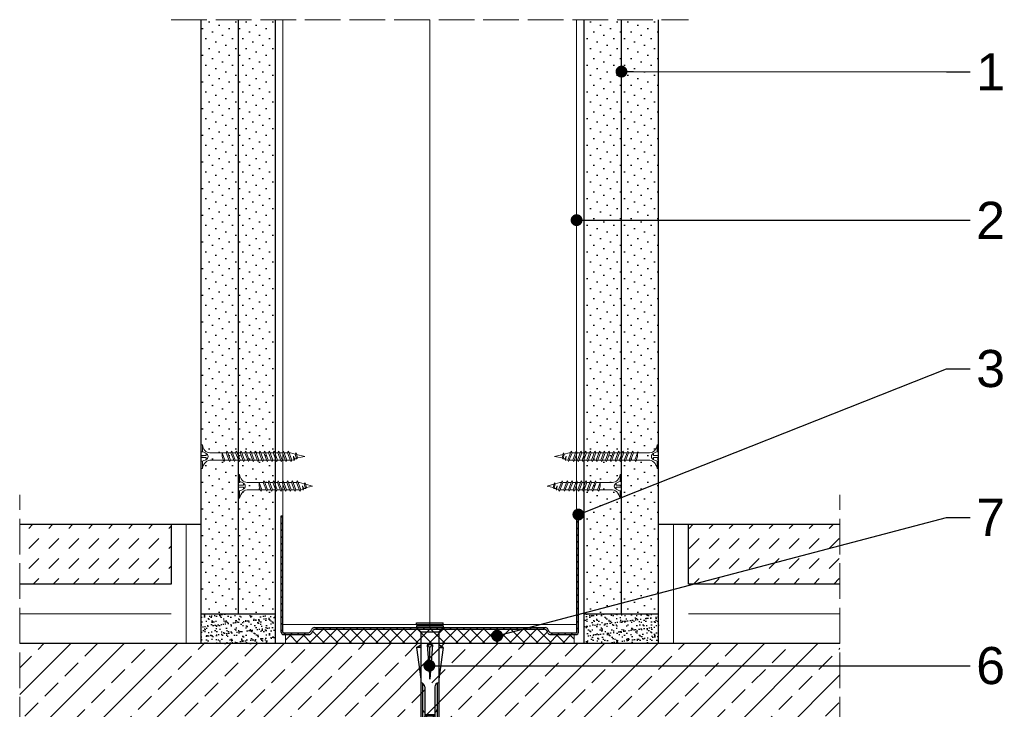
# Model space of a CAD drawing. Header units: millimetres. Extents: x 2906 to 4095, y -2046 to 1109.
# Tile 4 of 6: x 3192 to 3523, y -402 to -169. Entities that reach past the tile are written whole.
import ezdxf
from ezdxf import colors
from ezdxf.entities.mleader import LeaderData, LeaderLine
from ezdxf.math import Vec2, Vec3

# ---------------------------------------------------------------- set-up
doc = ezdxf.new("R2010")
doc.units = ezdxf.units.MM
doc.linetypes.add('ACAD_ISO02W100', pattern=[15, 12, -3])
for name, color, linetype, lineweight in [('_ISOVER WELNA', 7, 'BATTING', 9), ('_RIGIPS AKCESORIA', 7, 'Continuous', 18), ('_RIGIPS G-K', 7, 'Continuous', 25), ('_RIGIPS PROFIL', 7, 'Continuous', 18), ('KRESKOWANIE', 7, 'Continuous', 9), ('OPISY', 7, 'Continuous', 9), ('PRZERYWANA', 7, 'ACAD_ISO02W100', 9)]:
    doc.layers.add(name, color=color, linetype=linetype, lineweight=lineweight)
doc.styles.get("Standard").update_dxf_attribs({"font": 'arial.ttf'})
doc.linetypes.add('BATTING', pattern='A,0.00254,-2.54,[134,ltypeshp.shx,S=2.54,R=0,X=-2.54,Y=0],-5.08,[134,ltypeshp.shx,S=2.54,R=180,X=2.54,Y=0],-2.54', length=10.16254)

# ---------------------------------------------------------------- blocks, each defined once
blk = doc.blocks.new('_Dot')
at = {"color": 0, "linetype": 'ByBlock', "lineweight": -2}
blk.add_line((-0.5, 0), (-1, 0), dxfattribs=at)
at = {"color": 0, "linetype": 'ByBlock', "const_width": 0.5}
blk.add_lwpolyline([(-0.25, 0, 1), (0.25, 0, 1)], format="xyb", close=True, dxfattribs=at)
blk = doc.blocks.new('UW 100 ULTRASTIL')
h = blk.add_hatch()
h.set_pattern_fill('ANSI31', color=256, scale=0.5, style=0)
h.paths.add_polyline_path([(166.82, 2.35), (89.14, 2.35, 0.286951), (88.24, 1.79), (87.91, 1.11, -0.286951), (87.01, 0.55), (78.78, 0.55, -0.414214), (78.53, 0.8), (78.53, 40), (77.98, 40), (77.98, 0.8, 0.414214), (78.78, 0), (87.35, 0, 0.286951), (88.25, 0.56), (88.58, 1.24, -0.286951), (89.48, 1.8), (166.48, 1.8, -0.286951), (167.38, 1.24), (167.71, 0.56, 0.286951), (168.61, 0), (177.18, 0, 0.414214), (177.98, 0.8), (177.98, 40), (177.43, 40), (177.43, 0.8, -0.414214), (177.18, 0.55), (168.95, 0.55, -0.286951), (168.05, 1.11), (167.72, 1.79, 0.286951)])
for p, q in [((77.98, 0.8), (77.98, 40)), ((77.98, 40), (78.53, 40)), ((78.53, 0.8), (78.53, 40)), ((177.43, 0.8), (177.43, 40)), ((177.98, 40), (177.43, 40)), ((177.98, 0.8), (177.98, 40)), ((78.78, 0.55), (87.01, 0.55)), ((78.78, 0), (87.35, 0)), ((87.91, 1.11), (88.24, 1.79)), ((88.25, 0.56), (88.58, 1.24)), ((89.14, 2.35), (166.82, 2.35)), ((89.48, 1.8), (166.48, 1.8)), ((167.71, 0.56), (167.38, 1.24)), ((168.05, 1.11), (167.72, 1.79)), ((168.61, 0), (177.18, 0)), ((168.95, 0.55), (177.18, 0.55))]:
    blk.add_line(p, q)
for centre, radius, start, end in [((78.78, 0.8), 0.8, 180, 270), ((78.78, 0.8), 0.25, 180, 270), ((87.01, 1.55), 1, 270, 334.0435), ((87.35, 1), 1, 270, 334.0435), ((89.14, 1.35), 1, 90, 154.0435), ((89.48, 0.8), 1, 90, 154.0435), ((166.48, 0.8), 1, 25.9565, 90), ((166.82, 1.35), 1, 25.9565, 90), ((168.61, 1), 1, 205.9565, 270), ((168.95, 1.55), 1, 205.9565, 270), ((177.18, 0.8), 0.8, 270, 0), ((177.18, 0.8), 0.25, 270, 0)]:
    blk.add_arc(centre, radius, start, end)
blk = doc.blocks.new('TN 25')
at = {"layer": '_RIGIPS AKCESORIA'}
for p, q in [((0, -0.84), (0, 7.16)), ((0, 7.16), (0.46, 7.16)), ((0.46, 7.16), (0.46, 4.78)), ((0.46, 4.78), (0, 4.78)), ((0, 3.5), (1.77, 3.5)), ((1.77, 3.5), (1.77, 4.2)), ((3.02, 4.46), (8.47, 4.46)), ((7.12, 4.46), (7.12, 3.18)), ((8.03, 2.01), (7.12, 4.46)), ((8.47, 4.46), (8.79, 5)), ((9.61, 1.51), (8.47, 4.46)), ((8.79, 5), (9.93, 2.01)), ((9, 4.46), (10.1, 4.46)), ((10.1, 4.46), (10.41, 5)), ((11.23, 1.51), (10.1, 4.46)), ((10.41, 5), (11.56, 2.01)), ((10.62, 4.46), (11.67, 4.46)), ((11.67, 4.46), (11.99, 5)), ((12.81, 1.51), (11.67, 4.46)), ((11.99, 5), (13.14, 2.01)), ((12.2, 4.46), (13.21, 4.46)), ((13.21, 4.46), (13.52, 5)), ((14.34, 1.51), (13.21, 4.46)), ((13.52, 5), (14.67, 2.01)), ((13.73, 4.46), (14.8, 4.46)), ((14.8, 4.46), (15.12, 5)), ((15.94, 1.51), (14.8, 4.46)), ((15.12, 5), (16.26, 2.01)), ((15.33, 4.46), (16.42, 4.46)), ((16.42, 4.46), (16.73, 5)), ((17.55, 1.51), (16.42, 4.46)), ((16.73, 5), (17.88, 2.01)), ((16.94, 4.46), (17.99, 4.46)), ((17.99, 4.46), (18.31, 5)), ((19.13, 1.51), (17.99, 4.46)), ((18.31, 5), (19.45, 2.01)), ((18.52, 4.46), (19.68, 4.46)), ((19.68, 4.46), (20, 5)), ((20.82, 1.51), (19.68, 4.46)), ((20, 5), (21.14, 2.01)), ((20.21, 4.46), (20.7, 4.46)), ((20.7, 4.46), (22.28, 3.98)), ((22.28, 3.98), (22.56, 4.37)), ((22.7, 2.36), (22.28, 3.98)), ((22.56, 4.37), (23.03, 2.71)), ((22.71, 3.85), (25, 3.24)), ((0, 2.83), (1.77, 2.83)), ((0.46, 1.64), (0, 1.64)), ((0.46, -0.84), (0.46, 1.64)), ((1.77, 2.83), (1.77, 2.18)), ((7.49, 2.01), (3.55, 2.01)), ((7.12, 3.18), (7.65, 1.53)), ((7.65, 1.53), (8.03, 2.01)), ((9.41, 2.01), (8.03, 2.01)), ((9.93, 2.01), (9.61, 1.51)), ((11.04, 2.01), (9.93, 2.01)), ((11.56, 2.01), (11.23, 1.51)), ((12.61, 2.01), (11.56, 2.01)), ((13.14, 2.01), (12.81, 1.51)), ((14.15, 2.01), (13.14, 2.01)), ((14.67, 2.01), (14.34, 1.51)), ((15.74, 2.01), (14.67, 2.01)), ((16.26, 2.01), (15.94, 1.51)), ((17.36, 2.01), (16.26, 2.01)), ((17.88, 2.01), (17.55, 1.51)), ((18.93, 2.01), (17.88, 2.01)), ((19.45, 2.01), (19.13, 1.51)), ((19.45, 2.01), (20.62, 2.01)), ((21.14, 2.01), (20.82, 1.51)), ((21.14, 2.01), (21.81, 2.12)), ((21.85, 1.83), (21.67, 3.28)), ((21.67, 3.28), (22.14, 2.4)), ((22.14, 2.4), (21.85, 1.83)), ((22.7, 2.36), (22.14, 2.4)), ((23.03, 2.71), (22.7, 2.36)), ((25, 3.24), (23.03, 2.71)), ((0, -0.84), (0.46, -0.84))]:
    blk.add_line(p, q, dxfattribs=at)
for centre, major_axis, ratio, start_param, end_param in [((3.09, 7.67), (0.17, 3.2), 0.826134, 1.773653, 3.180586), ((-0.04, 0.9), (0, 3.93), 0.848176, -0.720942, -0.151112), ((1.66, 3.18), (0, 0.895), 0.848176, -1.552777, -0.720942), ((3.37, -1.57), (0.28, 3.57), 0.832181, 0.035984, 1.430787), ((-2.73, 15.91), (0, 14.76), 0.848176, 3.399396, 3.475072), ((0.59, 4.62), (0, 2.81), 0.848176, 3.475072, 3.862535), ((1.66, 3.18), (0, 0.895), 0.848176, 3.862535, 4.730408)]:
    blk.add_ellipse(centre, major_axis=major_axis, ratio=ratio, start_param=start_param, end_param=end_param, dxfattribs=at)
blk = doc.blocks.new('TN 35')
at = {"layer": '_RIGIPS AKCESORIA'}
for p, q in [((0, -0.84), (0, 7.16)), ((0, 7.16), (0.46, 7.16)), ((0.46, 7.16), (0.46, 4.78)), ((0.46, 4.78), (0, 4.78)), ((0, 3.5), (1.77, 3.5)), ((1.77, 3.5), (1.77, 4.2)), ((3.02, 4.46), (8.47, 4.46)), ((7.12, 4.46), (7.12, 3.18)), ((8.03, 2.01), (7.12, 4.46)), ((8.47, 4.46), (8.79, 5)), ((9.61, 1.51), (8.47, 4.46)), ((8.79, 5), (9.93, 2.01)), ((9, 4.46), (10.1, 4.46)), ((10.1, 4.46), (10.41, 5)), ((11.23, 1.51), (10.1, 4.46)), ((10.41, 5), (11.56, 2.01)), ((10.62, 4.46), (11.67, 4.46)), ((11.67, 4.46), (11.99, 5)), ((12.81, 1.51), (11.67, 4.46)), ((11.99, 5), (13.14, 2.01)), ((12.2, 4.46), (13.21, 4.46)), ((13.21, 4.46), (13.52, 5)), ((14.34, 1.51), (13.21, 4.46)), ((13.52, 5), (14.67, 2.01)), ((13.73, 4.46), (14.8, 4.46)), ((14.8, 4.46), (15.12, 5)), ((15.94, 1.51), (14.8, 4.46)), ((15.12, 5), (16.26, 2.01)), ((15.33, 4.46), (16.42, 4.46)), ((16.42, 4.46), (16.73, 5)), ((17.55, 1.51), (16.42, 4.46)), ((16.73, 5), (17.88, 2.01)), ((16.94, 4.46), (17.99, 4.46)), ((17.99, 4.46), (18.31, 5)), ((19.13, 1.51), (17.99, 4.46)), ((18.31, 5), (19.45, 2.01)), ((18.52, 4.46), (19.57, 4.46)), ((19.57, 4.46), (19.88, 5)), ((20.7, 1.51), (19.57, 4.46)), ((19.88, 5), (21.03, 2.01)), ((20.09, 4.46), (21.14, 4.46)), ((21.14, 4.46), (21.46, 5)), ((22.28, 1.51), (21.14, 4.46)), ((21.46, 5), (22.6, 2.01)), ((21.67, 4.46), (22.72, 4.46)), ((22.72, 4.46), (23.03, 5)), ((23.85, 1.51), (22.72, 4.46)), ((23.03, 5), (24.18, 2.01)), ((23.24, 4.46), (24.29, 4.46)), ((24.29, 4.46), (24.61, 5)), ((25.43, 1.51), (24.29, 4.46)), ((24.61, 5), (25.75, 2.01)), ((24.81, 4.46), (25.87, 4.46)), ((25.87, 4.46), (26.18, 5)), ((27, 1.51), (25.87, 4.46)), ((26.18, 5), (27.33, 2.01)), ((26.39, 4.46), (27.44, 4.46)), ((27.44, 4.46), (27.76, 5)), ((28.58, 1.51), (27.44, 4.46)), ((27.76, 5), (28.9, 2.01)), ((27.96, 4.46), (29.13, 4.46)), ((29.13, 4.46), (29.45, 5)), ((30.27, 1.51), (29.13, 4.46)), ((29.45, 5), (30.59, 2.01)), ((29.65, 4.46), (30.15, 4.46)), ((30.15, 4.46), (31.73, 3.98)), ((31.73, 3.98), (32.01, 4.37)), ((32.15, 2.36), (31.73, 3.98)), ((32.01, 4.37), (32.48, 2.71)), ((32.16, 3.85), (35, 3.24)), ((0, 2.83), (1.77, 2.83)), ((0.46, 1.64), (0, 1.64)), ((0.46, -0.84), (0.46, 1.64)), ((1.77, 2.83), (1.77, 2.18)), ((7.49, 2.01), (3.55, 2.01)), ((7.12, 3.18), (7.65, 1.53)), ((7.65, 1.53), (8.03, 2.01)), ((9.41, 2.01), (8.03, 2.01)), ((9.93, 2.01), (9.61, 1.51)), ((11.04, 2.01), (9.93, 2.01)), ((11.56, 2.01), (11.23, 1.51)), ((12.61, 2.01), (11.56, 2.01)), ((13.14, 2.01), (12.81, 1.51)), ((14.15, 2.01), (13.14, 2.01)), ((14.67, 2.01), (14.34, 1.51)), ((15.74, 2.01), (14.67, 2.01)), ((16.26, 2.01), (15.94, 1.51)), ((17.36, 2.01), (16.26, 2.01)), ((17.88, 2.01), (17.55, 1.51)), ((18.93, 2.01), (17.84, 2.01)), ((19.45, 2.01), (19.13, 1.51)), ((20.51, 2.01), (19.41, 2.01)), ((21.03, 2.01), (20.7, 1.51)), ((22.08, 2.01), (20.99, 2.01)), ((22.6, 2.01), (22.28, 1.51)), ((23.66, 2.01), (22.56, 2.01)), ((24.18, 2.01), (23.85, 1.51)), ((25.23, 2.01), (24.14, 2.01)), ((25.75, 2.01), (25.43, 1.51)), ((26.81, 2.01), (25.71, 2.01)), ((27.33, 2.01), (27, 1.51)), ((28.38, 2.01), (27.33, 2.01)), ((28.9, 2.01), (28.58, 1.51)), ((28.9, 2.01), (30.07, 2.01)), ((30.59, 2.01), (30.27, 1.51)), ((30.59, 2.01), (31.26, 2.12)), ((31.3, 1.83), (31.12, 3.28)), ((31.12, 3.28), (31.59, 2.4)), ((31.59, 2.4), (31.3, 1.83)), ((32.15, 2.36), (31.59, 2.4)), ((32.48, 2.71), (32.15, 2.36)), ((35, 3.24), (32.48, 2.71)), ((0, -0.84), (0.46, -0.84))]:
    blk.add_line(p, q, dxfattribs=at)
for centre, major_axis, ratio, start_param, end_param in [((3.09, 7.67), (0.17, 3.2), 0.826134, 1.773653, 3.180586), ((-0.04, 0.9), (0, 3.93), 0.848176, -0.720942, -0.151112), ((1.66, 3.18), (0, 0.895), 0.848176, -1.552777, -0.720942), ((3.37, -1.57), (0.28, 3.57), 0.832181, 0.035984, 1.430787), ((-2.73, 15.91), (0, 14.76), 0.848176, 3.399396, 3.475072), ((0.59, 4.62), (0, 2.81), 0.848176, 3.475072, 3.862535), ((1.66, 3.18), (0, 0.895), 0.848176, 3.862535, 4.730408)]:
    blk.add_ellipse(centre, major_axis=major_axis, ratio=ratio, start_param=start_param, end_param=end_param, dxfattribs=at)
blk = doc.blocks.new('kolek rozprezny komplet 60')
for p, q in [((390.66, 217.01), (390.76, 218.91)), ((393.75, 218.75), (390.71, 217.96)), ((393.81, 219.85), (390.76, 218.91)), ((393.68, 217.35), (393.81, 219.85)), ((397.41, 219.66), (393.81, 219.85)), ((397.31, 217.76), (397.41, 219.66)), ((399, 219.58), (397.82, 218.98)), ((398.9, 217.68), (399, 219.58)), ((399.8, 219.54), (399, 219.58)), ((399.7, 217.64), (399.8, 219.54)), ((401.4, 219.45), (400.22, 218.85)), ((401.3, 217.56), (401.4, 219.45)), ((402.2, 219.41), (401.4, 219.45)), ((402.1, 217.51), (402.2, 219.41)), ((403.8, 219.33), (402.61, 218.72)), ((403.7, 217.43), (403.8, 219.33)), ((404.6, 219.29), (403.8, 219.33)), ((404.5, 217.39), (404.6, 219.29)), ((406.19, 219.2), (405.01, 218.6)), ((406.09, 217.3), (406.19, 219.2)), ((406.99, 219.16), (406.19, 219.2)), ((406.89, 217.26), (406.99, 219.16)), ((408.59, 219.08), (407.41, 218.47)), ((408.49, 217.18), (408.59, 219.08)), ((409.39, 219.03), (408.59, 219.08)), ((409.29, 217.14), (409.39, 219.03)), ((410.99, 218.95), (409.8, 218.35)), ((410.89, 217.05), (410.99, 218.95)), ((412.59, 218.87), (411.4, 218.26)), ((412.49, 216.97), (412.59, 218.87)), ((413.38, 218.82), (412.59, 218.87)), ((413.28, 216.93), (413.38, 218.82)), ((414.98, 218.74), (413.8, 218.14)), ((414.88, 216.84), (414.98, 218.74)), ((415.78, 218.7), (414.98, 218.74)), ((415.68, 216.8), (415.78, 218.7)), ((443.47, 219.95), (432.8, 218.45)), ((443.47, 218.45), (443.47, 219.95)), ((443.47, 219.95), (444.34, 218.45)), ((450.17, 219.95), (448.67, 218.45)), ((450.17, 219.95), (450.17, 210.95)), ((450.67, 219.95), (450.17, 219.95)), ((450.67, 219.95), (450.67, 210.95)), ((450.67, 219.35), (451.17, 219.95)), ((451.17, 219.95), (451.67, 219.95)), ((451.17, 219.95), (451.17, 210.95)), ((451.67, 219.95), (451.67, 210.95)), ((393.15, 216.88), (390.66, 217.01)), ((391.67, 216.95), (392.67, 216.95)), ((392.67, 216.95), (391.67, 213.95)), ((392.67, 216.95), (392.07, 213.95)), ((393.07, 216.95), (392.07, 213.95)), ((392.67, 216.95), (393.04, 217.45)), ((393.07, 216.95), (393.04, 217.45)), ((393.07, 216.95), (394.67, 216.95)), ((394.67, 216.95), (393.67, 213.95)), ((417.38, 216.11), (393.68, 217.35)), ((420.47, 216.55), (393.71, 217.95)), ((394.67, 216.95), (394.07, 213.95)), ((395.07, 216.95), (394.07, 213.95)), ((394.67, 216.95), (394.92, 217.29)), ((395.07, 216.95), (395.05, 217.28)), ((395.07, 216.95), (397.07, 216.95)), ((397.07, 216.95), (396.07, 213.95)), ((397.07, 216.95), (396.47, 213.95)), ((397.47, 216.95), (396.47, 213.95)), ((397.07, 216.95), (397.23, 217.17)), ((397.47, 216.95), (397.46, 217.16)), ((397.47, 216.95), (399.47, 216.95)), ((397.67, 217.14), (397.71, 217.74)), ((398.47, 217.1), (398.5, 217.7)), ((399.47, 216.95), (398.47, 213.95)), ((399.47, 216.95), (398.87, 213.95)), ((399.87, 216.95), (398.87, 213.95)), ((399.47, 216.95), (399.55, 217.05)), ((399.87, 216.95), (399.87, 217.03)), ((399.87, 216.95), (401.38, 216.95)), ((400.07, 217.02), (400.1, 217.62)), ((400.87, 216.98), (400.9, 217.58)), ((401.87, 216.92), (400.87, 213.95)), ((401.87, 216.92), (401.27, 213.95)), ((402.26, 216.9), (401.27, 213.95)), ((402.47, 216.89), (402.5, 217.49)), ((403.27, 216.85), (403.3, 217.45)), ((404.22, 216.8), (403.31, 214.05)), ((404.24, 216.8), (403.7, 214.07)), ((404.62, 216.78), (403.72, 214.07)), ((404.86, 216.77), (404.9, 217.37)), ((405.66, 216.73), (405.69, 217.32)), ((406.58, 216.68), (405.75, 214.18)), ((406.62, 216.68), (406.12, 214.2)), ((406.98, 216.66), (406.16, 214.2)), ((407.26, 216.64), (407.29, 217.24)), ((408.06, 216.6), (408.09, 217.2)), ((408.94, 216.55), (408.19, 214.31)), ((408.99, 216.55), (408.55, 214.33)), ((409.34, 216.53), (408.6, 214.33)), ((409.66, 216.52), (409.69, 217.12)), ((410.46, 216.47), (410.49, 217.07)), ((411.3, 216.43), (410.64, 214.44)), ((411.37, 216.43), (410.98, 214.45)), ((411.69, 216.41), (411.04, 214.46)), ((412.05, 216.39), (412.09, 216.99)), ((412.85, 216.35), (412.89, 216.95)), ((413.66, 216.31), (413.08, 214.56)), ((413.75, 216.3), (413.4, 214.58)), ((414.05, 216.29), (413.49, 214.58)), ((414.45, 216.27), (414.48, 216.86)), ((415.25, 216.22), (415.28, 216.82)), ((416.02, 216.18), (415.52, 214.69)), ((416.12, 216.18), (415.83, 214.71)), ((416.41, 216.16), (415.93, 214.71)), ((417.38, 218.62), (416.2, 218.01)), ((417.28, 216.72), (417.38, 218.62)), ((418.18, 218.57), (417.38, 218.62)), ((418.22, 215.58), (418.01, 214.95)), ((418.08, 216.68), (418.18, 218.57)), ((419.78, 218.49), (418.59, 217.89)), ((419.68, 216.59), (419.78, 218.49)), ((430.17, 217.15), (419.71, 217.15)), ((431.37, 217.95), (419.75, 217.95)), ((448.67, 218.45), (419.77, 218.45)), ((420.47, 217.15), (420.47, 213.75)), ((420.67, 217.15), (420.67, 213.75)), ((420.87, 217.15), (420.87, 213.75)), ((444.34, 216.37), (432.8, 215.45)), ((432.8, 215.45), (443.47, 215.45)), ((444.34, 214.53), (432.8, 215.45)), ((444.34, 216.37), (443.47, 215.45)), ((444.34, 214.53), (443.47, 215.45)), ((444.34, 214.53), (444.34, 216.37)), ((448.67, 218.45), (448.67, 212.45)), ((448.67, 216.95), (448.67, 213.95)), ((393.15, 214.02), (390.66, 213.89)), ((390.66, 213.89), (390.76, 211.99)), ((393.75, 212.15), (390.71, 212.94)), ((391.67, 213.95), (391.71, 213.45)), ((391.71, 213.45), (392.07, 213.95)), ((392.07, 213.95), (393.67, 213.95)), ((393.67, 213.95), (393.7, 213.55)), ((417.38, 214.79), (393.68, 213.55)), ((393.68, 213.55), (393.81, 211.05)), ((420.47, 214.35), (393.71, 212.95)), ((393.78, 213.55), (394.07, 213.95)), ((394.07, 213.95), (396.07, 213.95)), ((396.07, 213.95), (396.09, 213.67)), ((396.28, 213.68), (396.47, 213.95)), ((396.47, 213.95), (398.47, 213.95)), ((397.31, 213.14), (397.41, 211.24)), ((397.67, 213.76), (397.71, 213.16)), ((398.47, 213.95), (398.48, 213.8)), ((398.47, 213.8), (398.5, 213.2)), ((398.77, 213.81), (398.87, 213.95)), ((398.87, 213.95), (400.87, 213.95)), ((398.9, 213.22), (399, 211.32)), ((399.7, 213.26), (399.8, 211.36)), ((400.07, 213.88), (400.1, 213.28)), ((401.4, 211.45), (400.22, 212.05)), ((400.87, 213.95), (400.88, 213.92)), ((400.87, 213.92), (400.9, 213.32)), ((401.27, 213.95), (401.38, 213.95)), ((401.27, 213.94), (401.27, 213.95)), ((401.3, 213.35), (401.4, 211.45)), ((402.1, 213.39), (402.2, 211.49)), ((402.47, 214.01), (402.5, 213.41)), ((403.8, 211.57), (402.61, 212.18)), ((403.27, 214.05), (403.3, 213.45)), ((403.7, 213.47), (403.8, 211.57)), ((404.5, 213.51), (404.6, 211.62)), ((404.86, 214.13), (404.9, 213.53)), ((406.19, 211.7), (405.01, 212.3)), ((405.66, 214.17), (405.69, 213.58)), ((406.09, 213.6), (406.19, 211.7)), ((406.89, 213.64), (406.99, 211.74)), ((407.26, 214.26), (407.29, 213.66)), ((408.59, 211.82), (407.41, 212.43)), ((408.06, 214.3), (408.09, 213.7)), ((408.49, 213.72), (408.59, 211.82)), ((409.29, 213.76), (409.39, 211.87)), ((409.66, 214.38), (409.69, 213.79)), ((410.99, 211.95), (409.8, 212.55)), ((410.46, 214.43), (410.49, 213.83)), ((410.89, 213.85), (410.99, 211.95)), ((412.59, 212.03), (411.4, 212.64)), ((412.05, 214.51), (412.09, 213.91)), ((412.49, 213.93), (412.59, 212.03)), ((413.38, 212.08), (412.59, 212.03)), ((412.85, 214.55), (412.89, 213.95)), ((413.28, 213.97), (413.38, 212.08)), ((414.98, 212.16), (413.8, 212.76)), ((414.45, 214.64), (414.48, 214.04)), ((414.88, 214.06), (414.98, 212.16)), ((415.78, 212.2), (414.98, 212.16)), ((415.25, 214.68), (415.28, 214.08)), ((415.68, 214.1), (415.78, 212.2)), ((417.38, 212.29), (416.2, 212.89)), ((417.28, 214.18), (417.38, 212.29)), ((418.18, 212.33), (417.38, 212.29)), ((418.08, 214.22), (418.18, 212.33)), ((419.78, 212.41), (418.59, 213.01)), ((419.68, 214.31), (419.78, 212.41)), ((430.17, 213.75), (419.71, 213.75)), ((431.37, 212.95), (419.75, 212.95)), ((448.67, 212.45), (419.77, 212.45)), ((443.47, 210.95), (432.8, 212.45)), ((443.47, 212.45), (443.47, 210.95)), ((443.47, 210.95), (444.34, 212.45)), ((450.17, 210.95), (448.67, 212.45)), ((393.81, 211.05), (390.76, 211.99)), ((397.41, 211.24), (393.81, 211.05)), ((399, 211.32), (397.82, 211.93)), ((399.8, 211.36), (399, 211.32)), ((402.2, 211.49), (401.4, 211.45)), ((404.6, 211.62), (403.8, 211.57)), ((406.99, 211.74), (406.19, 211.7)), ((409.39, 211.87), (408.59, 211.82)), ((450.67, 210.95), (450.17, 210.95)), ((450.67, 211.55), (451.17, 210.95)), ((451.17, 210.95), (451.67, 210.95))]:
    blk.add_line(p, q)
for centre, radius, start, end in [((397.68, 219.24), 0.3, 177, 297), ((400.08, 219.12), 0.3, 177, 297), ((402.48, 218.99), 0.3, 177, 297), ((404.87, 218.87), 0.3, 177, 297), ((407.27, 218.74), 0.3, 177, 297), ((393.41, 206.24), 10.85, 99.2038, 121.9083), ((393.41, 224.66), 10.85, 238.0917, 260.7962), ((393.65, 216.85), 0.5, 87, 177), ((409.67, 218.61), 0.3, 177, 297), ((411.27, 218.53), 0.3, 177, 297), ((413.66, 218.41), 0.3, 177, 297), ((416.06, 218.28), 0.3, 177, 297), ((417.55, 215.45), 0.682, 255.8604, 104.1386), ((418.46, 218.15), 0.3, 177, 297), ((422.67, 216.95), 1, 90, 168.463), ((430.17, 218.45), 1.3, 270, 0), ((393.65, 214.05), 0.5, 183, 273), ((400.08, 211.78), 0.3, 63, 183), ((402.48, 211.91), 0.3, 63, 183), ((404.87, 212.03), 0.3, 63, 183), ((407.27, 212.16), 0.3, 63, 183), ((409.67, 212.29), 0.3, 63, 183), ((411.27, 212.37), 0.3, 63, 183), ((413.66, 212.5), 0.3, 63, 183), ((416.06, 212.62), 0.3, 63, 183), ((418.46, 212.75), 0.3, 63, 183), ((422.67, 213.95), 1, 191.537, 270), ((430.17, 212.45), 1.3, 0, 90), ((397.68, 211.66), 0.3, 63, 183)]:
    blk.add_arc(centre, radius, start, end)

msp = doc.modelspace()

# ---------------------------------------------------------------- hatches: boundary and pattern name
at = {"layer": '_RIGIPS G-K'}
h = msp.add_hatch(dxfattribs=at)
h.set_pattern_fill('DOTS', color=256, scale=2, angle=45, style=0)
h.set_pattern_definition([(45, (1665.9557, -1813.5624), (-1.122532, 3.367596), [0, -3.175])])
h.paths.add_polyline_path([(3265.231, -169.434), (3252.731, -169.434), (3252.731, -369.434), (3265.231, -369.434)])
h = msp.add_hatch(dxfattribs=at)
h.set_pattern_fill('DOTS', color=256, scale=2, angle=45, style=0)
h.set_pattern_definition([(45, (1678.4557, -1813.5624), (-1.122532, 3.367596), [0, -3.175])])
h.paths.add_polyline_path([(3277.731, -169.434), (3265.231, -169.434), (3265.231, -369.434), (3277.731, -369.434)])
h = msp.add_hatch(dxfattribs=at)
h.set_pattern_fill('DOTS', color=256, scale=2, angle=45, style=0)
h.set_pattern_definition([(45, (1731.4557, -1813.5624), (-1.122532, 3.367596), [0, -3.175])])
h.paths.add_polyline_path([(3394.231, -169.434), (3381.731, -169.434), (3381.731, -369.434), (3394.231, -369.434)])
h = msp.add_hatch(dxfattribs=at)
h.set_pattern_fill('DOTS', color=256, scale=2, angle=45, style=0)
h.set_pattern_definition([(45, (1743.9557, -1813.5624), (-1.122532, 3.367596), [0, -3.175])])
h.paths.add_polyline_path([(3406.731, -169.434), (3394.231, -169.434), (3394.231, -369.434), (3406.731, -369.434)])
h = msp.add_hatch(dxfattribs=at)
h.set_pattern_fill('AR-SAND', color=256, scale=0.05, style=0)
h.set_pattern_definition([(37.5, (1051.4557, -1505.5014), (-0.0800016, 2.4470662), [0, -1.9304, 0, -2.159, 0, -2.06375]), (7.5, (1051.4557, -1505.5014), (2.2476164, 3.5841255), [0, -1.0414, 0, -1.7399, 0, -0.66675]), (327.5, (1049.8936, -1505.5014), (3.9549619, 0.007186), [0, -0.635, 0, -2.286, 0, -2.9845]), (317.5, (1049.8936, -1505.5014), (3.8177823, 1.1146466), [0, -0.3175, 0, -1.4986, 0, -1.7145])])
h.paths.add_polyline_path([(3277.731, -369.434), (3252.731, -369.434), (3252.731, -379.434), (3277.731, -379.434)])
h = msp.add_hatch(dxfattribs=at)
h.set_pattern_fill('AR-SAND', color=256, scale=0.05, style=0)
h.set_pattern_definition([(37.5, (1054.4557, -1505.5014), (-0.0800016, 2.4470662), [0, -1.9304, 0, -2.159, 0, -2.06375]), (7.5, (1054.4557, -1505.5014), (2.2476164, 3.5841255), [0, -1.0414, 0, -1.7399, 0, -0.66675]), (327.5, (1052.8936, -1505.5014), (3.9549619, 0.007186), [0, -0.635, 0, -2.286, 0, -2.9845]), (317.5, (1052.8936, -1505.5014), (3.8177823, 1.1146466), [0, -0.3175, 0, -1.4986, 0, -1.7145])])
h.paths.add_polyline_path([(3406.731, -369.434), (3381.731, -369.434), (3381.731, -379.434), (3406.731, -379.434)])
at = {"layer": 'KRESKOWANIE'}
h = msp.add_hatch(dxfattribs=at)
h.set_pattern_fill('DASH', color=256, scale=1.5, angle=45, style=0)
h.set_pattern_definition([(45, (1052.9557, -1465.5014), (4e-16, 6.735192), [4.7625, -4.7625])])
h.paths.add_polyline_path([(3416.731, -339.434), (3416.731, -359.434), (3467.731, -359.434), (3467.731, -339.434)])
h.paths.add_polyline_path([(3242.731, -359.434), (3242.731, -339.434), (3191.731, -339.434), (3191.731, -359.434)])
h = msp.add_hatch(dxfattribs=at)
h.set_pattern_fill('ANSI37', color=256, angle=90, style=0)
h.set_pattern_definition([(135, (1378.9557, -1813.5624), (-2.245064, -2.245064), []), (225, (1378.9557, -1813.5624), (2.245064, -2.245064), [])])
h.paths.add_polyline_path([(3369.457, -375.871), (3369.128, -375.196, 0.2869508), (3368.229, -374.634), (3291.232, -374.634, 0.2869508), (3290.333, -375.196), (3290.004, -375.871, -0.2869508), (3289.105, -376.434), (3281.131, -376.434), (3281.131, -379.434), (3378.331, -379.434), (3378.331, -376.434), (3370.356, -376.434, -0.2869508)])
h = msp.add_hatch(dxfattribs=at)
h.set_pattern_fill('ANSI33', color=256, scale=2, style=0)
h.set_pattern_definition([(45, (1704.956, -1793.562), (-8.980256, 8.980256), []), (45, (1713.936, -1793.562), (-8.980256, 8.980256), [6.35, -3.175])])
h.paths.add_polyline_path([(3467.731, -379.434), (3191.731, -379.434), (3191.731, -439.434), (3467.731, -439.434)])

# ---------------------------------------------------------------- linework, layer by layer
for p, q in [((3252.731, -339.434), (3191.731, -339.434)), ((3242.731, -339.434), (3242.731, -359.434)), ((3467.731, -339.434), (3406.731, -339.434)), ((3416.731, -359.434), (3416.731, -339.434)), ((3242.731, -359.434), (3191.731, -359.434)), ((3467.731, -359.434), (3416.731, -359.434)), ((3467.731, -379.434), (3191.731, -379.434))]:
    msp.add_line(p, q)
at = {"layer": '_ISOVER WELNA', "ltscale": 4.8}
msp.add_line((3329.731, -169.434), (3329.731, -374.084), dxfattribs=at)
at = {"layer": '_ISOVER WELNA', "ltscale": 0.49}
for p, q in [((3247.731, -339.434), (3247.731, -379.434)), ((3411.731, -339.434), (3411.731, -379.434))]:
    msp.add_line(p, q, dxfattribs=at)
at = {"layer": '_ISOVER WELNA', "ltscale": 0.95}
for p, q in [((3191.731, -369.434), (3242.731, -369.434)), ((3416.731, -369.434), (3467.731, -369.434))]:
    msp.add_line(p, q, dxfattribs=at)
at = {"layer": '_RIGIPS G-K'}
for p, q in [((3252.731, -169.434), (3252.731, -379.434)), ((3265.231, -169.434), (3265.231, -369.434)), ((3277.731, -169.434), (3277.731, -379.434)), ((3381.731, -379.434), (3381.731, -169.434)), ((3394.231, -369.434), (3394.231, -169.434)), ((3406.731, -379.434), (3406.731, -169.434)), ((3252.731, -369.434), (3277.731, -369.434)), ((3381.731, -369.434), (3406.731, -369.434))]:
    msp.add_line(p, q, dxfattribs=at)
at = {"layer": '_RIGIPS PROFIL', "lineweight": 9}
for p, q in [((3280.331, -169.434), (3280.331, -373.084)), ((3379.131, -169.434), (3379.131, -373.084)), ((3379.131, -373.084), (3280.331, -373.084))]:
    msp.add_line(p, q, dxfattribs=at)
at = {"layer": 'KRESKOWANIE'}
for p, q in [((3281.131, -376.434), (3281.131, -379.434)), ((3378.331, -376.434), (3378.331, -379.434))]:
    msp.add_line(p, q, dxfattribs=at)
at = {"layer": 'PRZERYWANA'}
for p, q in [((3242.731, -169.434), (3416.731, -169.434)), ((3191.731, -439.434), (3191.731, -329.434)), ((3467.731, -439.434), (3467.731, -329.434))]:
    msp.add_line(p, q, dxfattribs=at)

# ---------------------------------------------------------------- block references
msp.add_blockref('UW 100 ULTRASTIL', (3201.751, -376.434))
at = {"rotation": 90}
msp.add_blockref('kolek rozprezny komplet 60', (3545.181, -824.208), dxfattribs=at)
at = {"layer": '_RIGIPS AKCESORIA'}
for name, p in [('TN 35', (3252.731, -319.677)), ('TN 25', (3265.231, -329.677))]:
    msp.add_blockref(name, p, dxfattribs=at)
at = {"layer": '_RIGIPS AKCESORIA', "xscale": -1}
for name, p in [('TN 35', (3406.731, -319.677)), ('TN 25', (3394.231, -329.677))]:
    msp.add_blockref(name, p, dxfattribs=at)

# ---------------------------------------------------------------- leaders
at = {"layer": 'OPISY'}
ml = msp.add_multileader_mtext('Standard', dxfattribs=at)
ml.set_content('1', color=256)
ml.set_leader_properties()
ml.set_arrow_properties(name='DOT')
ml.build(insert=Vec2(0, 0))
ctx = ml.context
ctx.base_point, ctx.char_height, ctx.plane_origin = Vec3(3511.592, -186.978), 12.5, Vec3(3415.298, -115.149)
notes = []
notes.append((ctx, [(0, (1, 1, 0), (3503.592, -186.978), (1, 0), 8, [(0, [(3394.231, -186.915)], 0, [])])]))
ctx.mtext.insert, ctx.mtext.flow_direction = Vec3(3513.592, -180.728), 5
ml = msp.add_multileader_mtext('Standard', dxfattribs=at)
ml.set_content('2', color=256)
ml.set_leader_properties()
ml.set_arrow_properties(name='DOT')
ml.build(insert=Vec2(0, 0))
ctx = ml.context
ctx.base_point, ctx.char_height, ctx.plane_origin = Vec3(3511.592, -236.978), 12.5, Vec3(3415.298, -165.149)
notes.append((ctx, [(0, (1, 1, 0), (3503.592, -236.978), (1, 0), 8, [(0, [(3379.131, -236.915)], 0, [])])]))
ctx.mtext.insert, ctx.mtext.flow_direction = Vec3(3513.592, -230.728), 5
ml = msp.add_multileader_mtext('Standard', dxfattribs=at)
ml.set_content('3', color=256)
ml.set_leader_properties()
ml.set_arrow_properties(name='DOT')
ml.build(insert=Vec2(0, 0))
ctx = ml.context
ctx.base_point, ctx.char_height, ctx.plane_origin = Vec3(3511.592, -286.978), 12.5, Vec3(3415.298, -215.149)
notes.append((ctx, [(0, (1, 1, 0), (3503.592, -286.978), (1, 0), 8, [(0, [(3379.731, -336.034)], 0, [])])]))
ctx.mtext.insert, ctx.mtext.flow_direction = Vec3(3513.592, -280.618), 5
ml = msp.add_multileader_mtext('Standard', dxfattribs=at)
ml.set_content('7', color=256)
ml.set_leader_properties()
ml.set_arrow_properties(name='DOT')
ml.build(insert=Vec2(0, 0))
ctx = ml.context
ctx.base_point, ctx.char_height, ctx.plane_origin = Vec3(3511.592, -336.978), 12.5, Vec3(3415.298, -265.149)
notes.append((ctx, [(0, (1, 1, 0), (3503.592, -336.978), (1, 0), 8, [(0, [(3352.397, -376.851)], 0, [])])]))
ctx.mtext.insert, ctx.mtext.flow_direction = Vec3(3513.592, -330.728), 5
ml = msp.add_multileader_mtext('Standard', dxfattribs=at)
ml.set_content('6', color=256)
ml.set_leader_properties()
ml.set_arrow_properties(name='DOT')
ml.build(insert=Vec2(0, 0))
ctx = ml.context
ctx.base_point, ctx.char_height, ctx.plane_origin = Vec3(3511.592, -386.978), 12.5, Vec3(3415.298, -315.149)
notes.append((ctx, [(0, (1, 1, 0), (3503.592, -386.978), (1, 0), 8, [(0, [(3329.585, -386.915)], 0, [])])]))
ctx.mtext.insert, ctx.mtext.flow_direction = Vec3(3513.592, -380.622), 5
for ctx, leaders in notes:
    for number, flags, end, landing, length, lines in leaders:
        leader = LeaderData()
        leader.index, (leader.has_last_leader_line, leader.has_dogleg_vector, leader.attachment_direction) = number, flags
        leader.last_leader_point, leader.dogleg_vector, leader.dogleg_length = Vec3(end), Vec3(landing), length
        for number, points, colour, breaks in lines:
            line = LeaderLine()
            line.index, line.vertices, line.color, line.breaks = number, Vec3.list(points), colors.encode_raw_color(colour), breaks
            leader.lines.append(line)
        ctx.leaders.append(leader)

doc.saveas('drawing.dxf')
